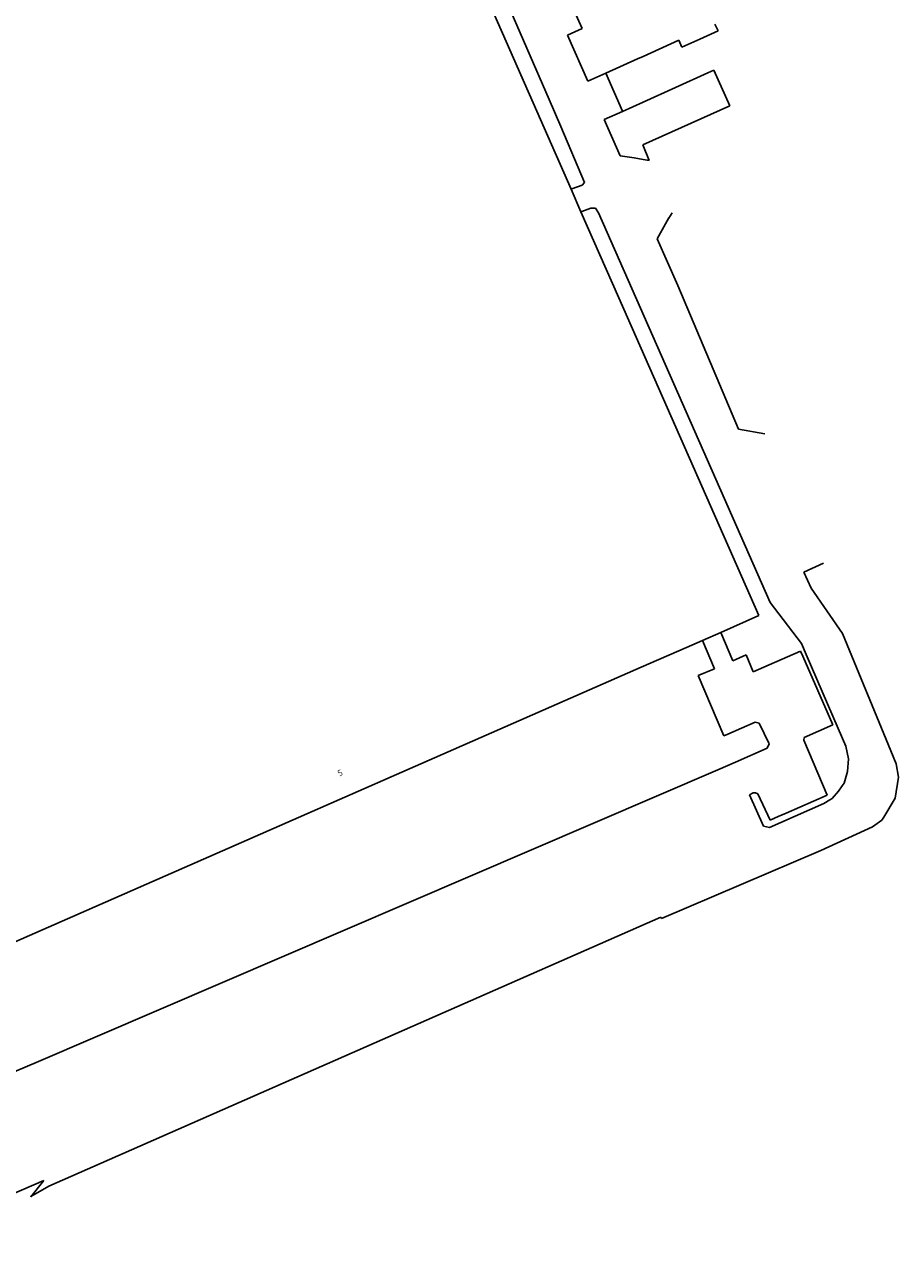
# Model space of a CAD drawing. Extents: x 145741 to 149421, y 457889 to 459999.
# Tile 79 of 84: x 149285 to 149412, y 459504 to 459683. Entities that reach past the tile are written whole.
import ezdxf
from ezdxf.enums import TextEntityAlignment as Align

# ---------------------------------------------------------------- set-up
doc = ezdxf.new("R2010")
doc.units = 0
doc.header["$LTSCALE"] = 4
doc.layers.get('0').update_dxf_attribs({"linetype": 'CONTINUOUS'})
doc.styles.add('ISO', font='ISO')

msp = doc.modelspace()

# ---------------------------------------------------------------- linework, layer by layer
at = {"linetype": 'Continuous'}
for p, q in [((149348.27, 459702.69), (149361.58, 459672.09)), ((149364.76, 459659.07), (149346.77, 459699.97)), ((149366.39, 459682.41), (149361.85, 459692.51)), ((149364.27, 459681.43), (149366.39, 459682.41)), ((149383.47, 459680.86), (149386.15, 459682.08)), ((149386.15, 459682.08), (149385.67, 459683.03)), ((149367.22, 459674.76), (149364.27, 459681.43)), ((149375.24, 459678.35), (149380.4, 459680.69)), ((149380.4, 459680.69), (149380.86, 459679.69)), ((149380.86, 459679.69), (149383.47, 459680.86)), ((149374.43, 459678), (149375.24, 459678.35)), ((149369.81, 459675.92), (149374.43, 459678)), ((149385.5, 459676.37), (149384.61, 459675.97)), ((149387.83, 459671.19), (149385.5, 459676.37)), ((149369.81, 459675.92), (149367.22, 459674.76)), ((149372.22, 459670.38), (149369.81, 459675.92)), ((149384.61, 459675.97), (149375.25, 459671.72)), ((149361.58, 459672.09), (149363.26, 459668.16)), ((149375.25, 459671.72), (149372.22, 459670.37)), ((149375.2, 459665.5), (149387.83, 459671.19)), ((149369.58, 459669.2), (149372.22, 459670.37)), ((149371.92, 459663.92), (149369.58, 459669.2)), ((149372.22, 459670.37), (149372.22, 459670.38)), ((149363.26, 459668.16), (149366.71, 459660.05)), ((149373.91, 459663.6), (149371.92, 459663.92)), ((149376.11, 459663.23), (149375.2, 459665.5)), ((149375.23, 459663.38), (149373.91, 459663.6)), ((149376.11, 459663.23), (149375.23, 459663.38)), ((149364.88, 459659.12), (149364.76, 459659.07)), ((149364.76, 459659.07), (149366.2, 459655.8)), ((149366.36, 459659.67), (149364.88, 459659.12)), ((149366.71, 459660.05), (149366.36, 459659.67)), ((149366.2, 459655.8), (149366.31, 459655.84)), ((149371.7, 459643.29), (149366.2, 459655.8)), ((149366.31, 459655.84), (149367.63, 459656.33)), ((149367.63, 459656.33), (149368.33, 459656.31)), ((149368.33, 459656.31), (149368.73, 459655.66)), ((149368.73, 459655.66), (149393.71, 459599.04)), ((149377.29, 459651.84), (149378.98, 459654.89)), ((149378.98, 459654.89), (149378.99, 459654.88)), ((149378.99, 459654.88), (149379.43, 459655.62)), ((149380.27, 459645.09), (149377.29, 459651.84)), ((149389.1, 459624.21), (149380.27, 459645.09)), ((149392.04, 459597.14), (149371.7, 459643.29)), ((149392.93, 459623.53), (149389.1, 459624.21)), ((149398.59, 459603.47), (149401.44, 459604.75)), ((149399.64, 459601.12), (149398.59, 459603.47)), ((149404.18, 459594.53), (149399.64, 459601.12)), ((149393.71, 459599.04), (149394.32, 459598.23)), ((149394.32, 459598.23), (149398.22, 459593.11)), ((149386.5, 459594.71), (149392.04, 459597.14)), ((149386.5, 459594.71), (149383.84, 459593.55)), ((149388.26, 459590.6), (149386.5, 459594.71)), ((149411.2, 459577.51), (149404.18, 459594.53)), ((149381.53, 459592.53), (149374.97, 459589.66)), ((149383.84, 459593.55), (149381.53, 459592.53)), ((149383.84, 459593.55), (149385.59, 459589.43)), ((149398.22, 459593.11), (149398.93, 459591.48)), ((149390.2, 459591.44), (149388.26, 459590.6)), ((149391.2, 459588.97), (149390.2, 459591.44)), ((149398.1, 459591.96), (149393.54, 459589.99)), ((149398.41, 459591.25), (149398.1, 459591.96)), ((149402.79, 459581.27), (149398.41, 459591.25)), ((149398.93, 459591.48), (149403.57, 459580.76)), ((149374.97, 459589.66), (149280.19, 459548.12)), ((149385.59, 459589.43), (149383.25, 459588.47)), ((149393.54, 459589.99), (149391.2, 459588.97)), ((149383.25, 459588.47), (149386.98, 459579.71)), ((149387.53, 459579.95), (149391.52, 459581.65)), ((149391.52, 459581.65), (149392.07, 459581.52)), ((149386.98, 459579.71), (149387.53, 459579.95)), ((149392.07, 459581.52), (149393.53, 459578.53)), ((149398.63, 459579.47), (149402.79, 459581.27)), ((149403.57, 459580.76), (149404.68, 459578.18)), ((149393.53, 459578.53), (149393.24, 459577.88)), ((149398.58, 459579.04), (149398.63, 459579.47)), ((149401.98, 459571.09), (149398.58, 459579.04)), ((149404.68, 459578.18), (149405.05, 459576.33)), ((149393.24, 459577.88), (149388.63, 459575.85)), ((149405.05, 459576.33), (149404.91, 459574.5)), ((149411.98, 459575.62), (149411.2, 459577.51)), ((149386.1, 459574.77), (149287.06, 459532.25)), ((149388.63, 459575.85), (149386.1, 459574.77)), ((149404.91, 459574.5), (149404.43, 459572.83)), ((149412.31, 459573.7), (149411.98, 459575.62)), ((149404.43, 459572.83), (149404.16, 459572.45)), ((149411.86, 459570.65), (149412.31, 459573.7)), ((149390.68, 459571.11), (149391.2, 459571.42)), ((149392.73, 459566.58), (149390.68, 459571.11)), ((149391.2, 459571.42), (149391.55, 459571.42)), ((149391.55, 459571.42), (149391.9, 459571.25)), ((149391.9, 459571.25), (149393.7, 459567.46)), ((149396, 459568.47), (149401.98, 459571.09)), ((149403.62, 459571.67), (149402.71, 459570.61)), ((149404.16, 459572.45), (149403.62, 459571.67)), ((149401.49, 459569.86), (149395.26, 459567.12)), ((149402.33, 459570.38), (149401.49, 459569.86)), ((149402.71, 459570.61), (149402.33, 459570.38)), ((149410.19, 459567.9), (149411.86, 459570.65)), ((149393.7, 459567.46), (149394.87, 459567.97)), ((149394.87, 459567.97), (149396, 459568.47)), ((149408.56, 459566.45), (149409.93, 459567.46)), ((149409.93, 459567.46), (149410.19, 459567.9)), ((149393.6, 459566.4), (149392.73, 459566.58)), ((149395.26, 459567.12), (149393.6, 459566.4)), ((149401.05, 459563.03), (149408.56, 459566.45)), ((149377.92, 459553.15), (149401.05, 459563.03)), ((149288.9, 459514.31), (149377.82, 459553.34)), ((149377.82, 459553.34), (149377.92, 459553.15)), ((149287.06, 459532.25), (149277.08, 459528.02)), ((149263.09, 459504.24), (149288.21, 459515.13)), ((149288.21, 459515.13), (149286.29, 459512.76)), ((149286.31, 459512.78), (149288.9, 459514.31)), ((149286.29, 459512.76), (149286.31, 459512.78))]:
    msp.add_line(p, q, dxfattribs=at)

# ---------------------------------------------------------------- texts
at = {"style": 'ISO'}
msp.add_text('5', height=0.9, rotation=23.4, dxfattribs=at).set_placement((149331.23, 459574.31), align=Align.MIDDLE_CENTER)

doc.saveas('drawing.dxf')
